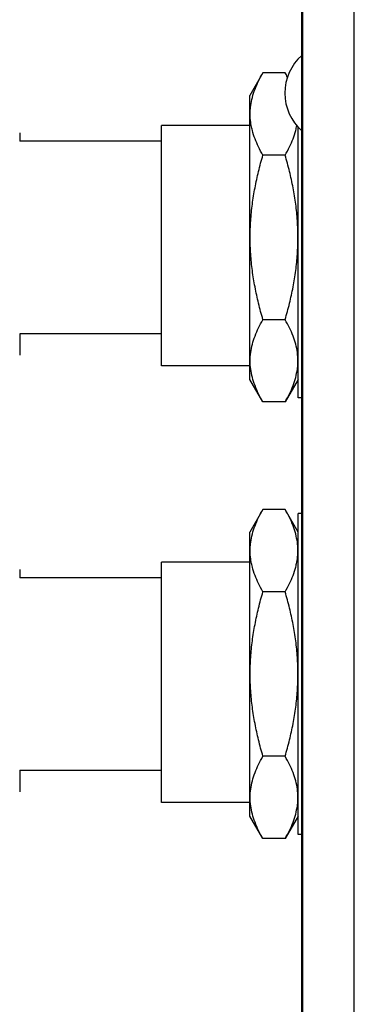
# Model space of a CAD drawing. Header units: inches. Extents: x 0 to 34, y 0 to 22.
# Tile 96 of 100: x 23.205 to 23.856, y 16.654 to 18.571. Entities that reach past the tile are written whole.
import ezdxf

# ---------------------------------------------------------------- set-up
doc = ezdxf.new("R2010")
doc.units = ezdxf.units.IN
doc.header["$LTSCALE"] = 1.87
doc.header["$MEASUREMENT"] = 0
doc.layers.get('0').update_dxf_attribs({"linetype": 'CONTINUOUS'})
doc.layers.add('DIMENSIONS', color=7, linetype='CONTINUOUS')
doc.styles.get("Standard").update_dxf_attribs({"font": 'txt', "width": 0.8})
doc.dimstyles.new('DIMSTYLE_1', dxfattribs={"dimtxt": 0.125, "dimasz": 0.18, "dimexe": 0.18, "dimexo": 0.0625, "dimgap": 0.09, "dimtad": 0, "dimtih": 1, "dimtoh": 1, "dimdec": 3, "dimzin": 4, "dimdsep": 46, "dimtxsty": 'STANDARD', "dimblk": '_FILLED', "dimblk1": '_FILLED', "dimblk2": '_FILLED', "dimcen": 0.09, "dimadec": 0, "dimazin": 0, "dimtp": 0.001, "dimtm": 0.001, "dimtfac": 1, "dimtdec": 3, "dimtofl": 0, "dimtmove": 0, "dimatfit": 3, "dimldrblk": '_FILLED', "dimfxl": 1, "dimtolj": 1, "dimtzin": 4, "dimarcsym": 0})

# ---------------------------------------------------------------- blocks, each defined once
blk = doc.blocks.new('_FILLED')
at = {"color": 0, "linetype": 'BYBLOCK'}
blk.add_solid([(0, 0), (-1, 0.174), (-1, -0.174)], dxfattribs=at)
blk = doc.blocks.new('*D7')
at = {"layer": 'DIMENSIONS', "color": 2, "linetype": 'CONTINUOUS'}
for p, q in [((23.736, 19.9293), (21.4144, 19.9293)), ((21.5394, 19.9293), (21.5394, 14.6699)), ((21.5394, 8.3393), (21.5394, 14.4199)), ((23.736, 8.3393), (21.4144, 8.3393))]:
    blk.add_line(p, q, dxfattribs=at)
at = {"layer": 'DIMENSIONS', "color": 2, "linetype": 'CONTINUOUS', "xscale": 0.18, "yscale": 0.18, "zscale": 0.18}
for p, rotation in [((21.5394, 19.9293), 90), ((21.5394, 8.3393), 270)]:
    blk.add_blockref('_FILLED', p, dxfattribs=dict(at, rotation=rotation))
at = {"layer": 'DIMENSIONS', "color": 2, "linetype": 'CONTINUOUS', "width": 0.8}
for s, p in [('11.590', (20.7769, 14.4824)), ('[', (21.5019, 14.4824)), ('294.39', (21.6019, 14.4824)), (']', (22.2019, 14.4824))]:
    blk.add_text(s, height=0.125, dxfattribs=at).set_placement(p)

msp = doc.modelspace()

# ---------------------------------------------------------------- linework, layer by layer
at = {"color": 7, "linetype": 'CONTINUOUS'}
for p, q in [((23.7536, 9.3393), (23.7536, 18.9293)), ((23.7556, 9.3393), (23.7556, 18.9293)), ((23.8556, 9.3393), (23.8556, 18.9293)), ((23.678, 18.4678), (23.6526, 18.4238)), ((23.7212, 18.4678), (23.678, 18.4678)), ((23.6526, 17.8708), (23.6526, 18.4238)), ((23.4806, 17.8973), (23.4806, 18.3653)), ((23.6526, 18.3653), (23.4806, 18.3653)), ((23.2051, 18.3506), (23.2051, 18.3348)), ((23.7466, 17.8348), (23.7466, 18.3621)), ((23.4806, 18.3348), (23.2051, 18.3348)), ((23.7212, 18.3075), (23.678, 18.3075)), ((23.7212, 17.9871), (23.678, 17.9871)), ((23.2051, 17.9599), (23.2051, 17.9181)), ((23.4806, 17.9598), (23.2051, 17.9598)), ((23.6526, 17.8973), (23.4806, 17.8973)), ((23.678, 17.8269), (23.6526, 17.8708)), ((23.7466, 17.8708), (23.7212, 17.8269)), ((23.7212, 17.8269), (23.678, 17.8269)), ((23.7536, 17.8348), (23.7466, 17.8348)), ((23.678, 17.6178), (23.6526, 17.5738)), ((23.7212, 17.6178), (23.678, 17.6178)), ((23.7466, 17.5738), (23.7212, 17.6178)), ((23.7466, 16.9848), (23.7466, 17.6098)), ((23.7536, 17.6098), (23.7466, 17.6098)), ((23.6526, 17.0208), (23.6526, 17.5738)), ((23.2051, 17.5006), (23.2051, 17.4848)), ((23.4806, 17.0473), (23.4806, 17.5153)), ((23.6526, 17.5153), (23.4806, 17.5153)), ((23.4806, 17.4848), (23.2051, 17.4848)), ((23.7212, 17.4575), (23.678, 17.4575)), ((23.7212, 17.1371), (23.678, 17.1371)), ((23.2051, 17.1099), (23.2051, 17.0681)), ((23.4806, 17.1098), (23.2051, 17.1098)), ((23.6526, 17.0473), (23.4806, 17.0473)), ((23.678, 16.9769), (23.6526, 17.0208)), ((23.7466, 17.0208), (23.7212, 16.9769)), ((23.7536, 16.9848), (23.7466, 16.9848)), ((23.7212, 16.9769), (23.678, 16.9769))]:
    msp.add_line(p, q, dxfattribs=at)
msp.add_arc((23.8191, 18.4283), 0.0985, 131.8001, 228.1999, dxfattribs=at)
for points, knots in [([(23.6536, 18.3973), (23.6537, 18.3995), (23.6545, 18.4071), (23.6572, 18.4202), (23.6624, 18.4362), (23.6694, 18.4521), (23.6749, 18.4625), (23.678, 18.4678)], [0, 0, 0, 0, 0.087873, 0.306381, 0.529731, 0.759843, 1, 1, 1, 1]), ([(23.6552, 18.3653), (23.6549, 18.3673), (23.6537, 18.3747), (23.6529, 18.3854), (23.6533, 18.3941), (23.6536, 18.3973)], [0, 0, 0, 0, 0.194711, 0.70028, 1, 1, 1, 1]), ([(23.678, 18.3075), (23.6749, 18.3128), (23.6694, 18.3232), (23.6624, 18.3391), (23.6578, 18.3532), (23.6558, 18.3619), (23.6552, 18.3653)], [0, 0, 0, 0, 0.289692, 0.567268, 0.836685, 1, 1, 1, 1]), ([(23.7212, 18.3075), (23.7242, 18.3128), (23.7298, 18.3232), (23.7368, 18.3391), (23.7413, 18.3531), (23.7433, 18.3617), (23.7439, 18.365)], [0, 0, 0, 0, 0.291239, 0.570296, 0.841152, 1, 1, 1, 1]), ([(23.678, 17.9871), (23.6749, 17.9977), (23.6693, 18.0188), (23.6623, 18.0507), (23.6571, 18.0827), (23.6539, 18.1149), (23.6528, 18.1473), (23.6539, 18.1797), (23.6571, 18.212), (23.6623, 18.244), (23.6693, 18.2759), (23.6749, 18.297), (23.678, 18.3075)], [0, 0, 0, 0, 0.101415, 0.201287, 0.300839, 0.400402, 0.5, 0.599598, 0.699161, 0.798713, 0.898585, 1, 1, 1, 1]), ([(23.746, 18.1473), (23.746, 18.1581), (23.7453, 18.1797), (23.7421, 18.212), (23.7369, 18.244), (23.7299, 18.2759), (23.7243, 18.297), (23.7212, 18.3075)], [0, 0, 0, 0, 0.199195, 0.398322, 0.597425, 0.79717, 1, 1, 1, 1]), ([(23.7212, 17.9871), (23.7243, 17.9977), (23.7299, 18.0188), (23.7369, 18.0507), (23.7421, 18.0827), (23.7453, 18.1149), (23.746, 18.1365), (23.746, 18.1473)], [0, 0, 0, 0, 0.20283, 0.402575, 0.601678, 0.800805, 1, 1, 1, 1]), ([(23.678, 17.8269), (23.6749, 17.8321), (23.6694, 17.8425), (23.6624, 17.8585), (23.6572, 17.8745), (23.6539, 17.8907), (23.6528, 17.907), (23.6539, 17.9233), (23.6572, 17.9395), (23.6624, 17.9556), (23.6694, 17.9715), (23.6749, 17.9819), (23.678, 17.9871)], [0, 0, 0, 0, 0.106458, 0.208463, 0.30747, 0.404331, 0.5, 0.595669, 0.69253, 0.791537, 0.893542, 1, 1, 1, 1]), ([(23.7452, 17.8929), (23.7457, 17.8976), (23.7463, 17.9077), (23.7453, 17.9233), (23.742, 17.9395), (23.7368, 17.9556), (23.7298, 17.9715), (23.7242, 17.9819), (23.7212, 17.9871)], [0, 0, 0, 0, 0.142632, 0.306679, 0.47277, 0.642541, 0.817453, 1, 1, 1, 1]), ([(23.7212, 17.8269), (23.7242, 17.8321), (23.7298, 17.8425), (23.7368, 17.8585), (23.742, 17.8745), (23.7443, 17.8861), (23.7451, 17.8922), (23.7452, 17.8929)], [0, 0, 0, 0, 0.255405, 0.500127, 0.737657, 0.970038, 1, 1, 1, 1]), ([(23.6536, 17.5473), (23.6537, 17.5495), (23.6545, 17.5571), (23.6572, 17.5702), (23.6624, 17.5862), (23.6694, 17.6021), (23.6749, 17.6125), (23.678, 17.6178)], [0, 0, 0, 0, 0.087873, 0.306381, 0.529731, 0.759843, 1, 1, 1, 1]), ([(23.7452, 17.5517), (23.7451, 17.5524), (23.7443, 17.5586), (23.742, 17.5702), (23.7368, 17.5862), (23.7298, 17.6021), (23.7242, 17.6125), (23.7212, 17.6178)], [0, 0, 0, 0, 0.029962, 0.262343, 0.499873, 0.744595, 1, 1, 1, 1]), ([(23.6552, 17.5153), (23.6549, 17.5173), (23.6537, 17.5247), (23.6529, 17.5354), (23.6533, 17.5441), (23.6536, 17.5473)], [0, 0, 0, 0, 0.194711, 0.70028, 1, 1, 1, 1]), ([(23.7439, 17.5153), (23.7443, 17.5173), (23.7455, 17.5247), (23.7462, 17.5354), (23.7459, 17.5441), (23.7456, 17.5473)], [0, 0, 0, 0, 0.194711, 0.70028, 1, 1, 1, 1]), ([(23.678, 17.4575), (23.6749, 17.4628), (23.6694, 17.4732), (23.6624, 17.4891), (23.6578, 17.5032), (23.6558, 17.5119), (23.6552, 17.5153)], [0, 0, 0, 0, 0.289692, 0.567268, 0.836685, 1, 1, 1, 1]), ([(23.7212, 17.4575), (23.7242, 17.4628), (23.7298, 17.4732), (23.7368, 17.4891), (23.7414, 17.5032), (23.7433, 17.5119), (23.7439, 17.5153)], [0, 0, 0, 0, 0.289692, 0.567268, 0.836685, 1, 1, 1, 1]), ([(23.678, 17.1371), (23.6749, 17.1477), (23.6693, 17.1688), (23.6623, 17.2007), (23.6571, 17.2327), (23.6539, 17.2649), (23.6528, 17.2973), (23.6539, 17.3297), (23.6571, 17.362), (23.6623, 17.394), (23.6693, 17.4259), (23.6749, 17.447), (23.678, 17.4575)], [0, 0, 0, 0, 0.101415, 0.201287, 0.300839, 0.400402, 0.5, 0.599598, 0.699161, 0.798713, 0.898585, 1, 1, 1, 1]), ([(23.746, 17.2973), (23.746, 17.3081), (23.7453, 17.3297), (23.7421, 17.362), (23.7369, 17.394), (23.7299, 17.4259), (23.7243, 17.447), (23.7212, 17.4575)], [0, 0, 0, 0, 0.199195, 0.398322, 0.597425, 0.79717, 1, 1, 1, 1]), ([(23.7212, 17.1371), (23.7243, 17.1477), (23.7299, 17.1688), (23.7369, 17.2007), (23.7421, 17.2327), (23.7453, 17.2649), (23.746, 17.2865), (23.746, 17.2973)], [0, 0, 0, 0, 0.20283, 0.402575, 0.601678, 0.800805, 1, 1, 1, 1]), ([(23.678, 16.9769), (23.6749, 16.9821), (23.6694, 16.9925), (23.6624, 17.0085), (23.6572, 17.0245), (23.6539, 17.0407), (23.6528, 17.057), (23.6539, 17.0733), (23.6572, 17.0895), (23.6624, 17.1056), (23.6694, 17.1215), (23.6749, 17.1319), (23.678, 17.1371)], [0, 0, 0, 0, 0.106458, 0.208463, 0.30747, 0.404331, 0.5, 0.595669, 0.69253, 0.791537, 0.893542, 1, 1, 1, 1]), ([(23.7452, 17.0429), (23.7457, 17.0476), (23.7463, 17.0577), (23.7453, 17.0733), (23.742, 17.0895), (23.7368, 17.1056), (23.7298, 17.1215), (23.7242, 17.1319), (23.7212, 17.1371)], [0, 0, 0, 0, 0.142632, 0.306679, 0.47277, 0.642541, 0.817453, 1, 1, 1, 1]), ([(23.7212, 16.9769), (23.7242, 16.9821), (23.7298, 16.9925), (23.7368, 17.0085), (23.742, 17.0245), (23.7443, 17.0361), (23.7451, 17.0422), (23.7452, 17.0429)], [0, 0, 0, 0, 0.255405, 0.500127, 0.737657, 0.970038, 1, 1, 1, 1])]:
    msp.add_open_spline(points, degree=3, knots=knots, dxfattribs=at)
for points in [[(23.7259, 18.4593), (23.7244, 18.4621), (23.7228, 18.465), (23.7212, 18.4678)], [(23.7456, 17.5473), (23.7455, 17.5488), (23.7454, 17.5502), (23.7452, 17.5517)]]:
    msp.add_open_spline(points, degree=3, dxfattribs=at)

# ---------------------------------------------------------------- dimensions: what is measured, and where the dimension line sits
at = {"layer": 'DIMENSIONS', "color": 2, "linetype": 'CONTINUOUS'}
dim = msp.add_linear_dim(base=(21.5394, 8.3393), p1=(23.736, 19.9293), p2=(23.736, 8.3393), angle=270, dimstyle='DIMSTYLE_1', dxfattribs=at)
dim.commit()
dim.dimension.update_dxf_attribs({"geometry": '*D7', "text_midpoint": (21.5394, 14.5449), "dimtype": 160})

doc.saveas('drawing.dxf')
